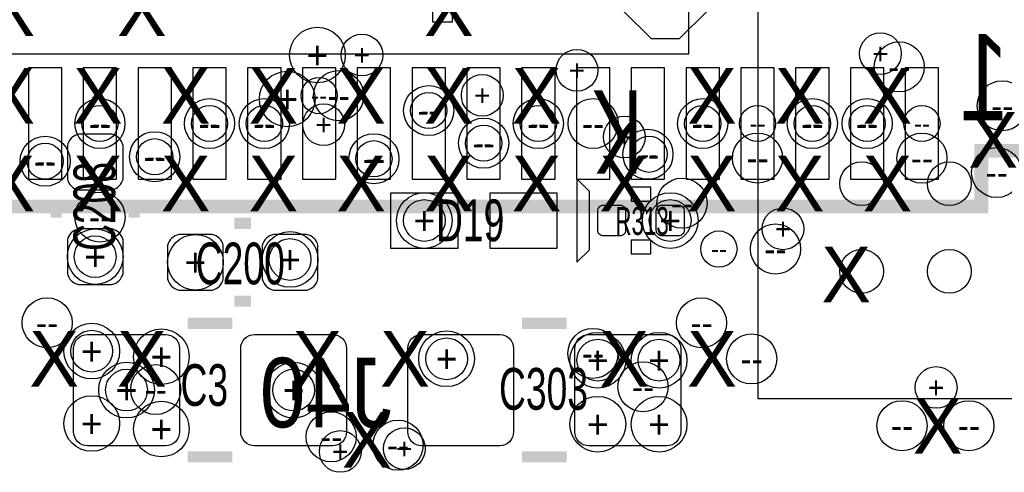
# Model space of a CAD drawing. Extents: x -22 to 398, y -34 to 263.
# Tile 24 of 39: x 40.03 to 49.01, y 8.24 to 12.37. Entities that reach past the tile are written whole.
import ezdxf
from ezdxf.enums import TextEntityAlignment as Align

# ---------------------------------------------------------------- set-up
doc = ezdxf.new("R2010")
doc.units = 0
for name, color, linetype in [('ASSY_BOT', 17, 'CONTINUOUS'), ('ASSY_TOP', 18, 'CONTINUOUS'), ('BOT', 16, 'CONTINUOUS'), ('DRILL', 12, 'CONTINUOUS'), ('SILK_BOT', 13, 'CONTINUOUS'), ('SILK_TOP', 14, 'CONTINUOUS'), ('TOP', 15, 'CONTINUOUS')]:
    doc.layers.add(name, color=color, linetype=linetype)

# ---------------------------------------------------------------- blocks, each defined once
blk = doc.blocks.new('FIGURE_CIRCLE')
blk.add_circle((0, 0), 0.5)

msp = doc.modelspace()

# ---------------------------------------------------------------- linework, layer by layer
at = {"layer": 'BOT'}
for points in [[(40.411908, 10.91819), (40.411908, 11.93419), (40.107108, 11.93419), (40.107108, 10.91819)], [(40.91178, 10.91819), (40.91178, 11.93419), (40.60698, 11.93419), (40.60698, 10.91819)], [(41.411652, 10.91819), (41.411652, 11.93419), (41.106852, 11.93419), (41.106852, 10.91819)], [(41.911524, 10.91819), (41.911524, 11.93419), (41.606724, 11.93419), (41.606724, 10.91819)], [(42.411396, 10.91819), (42.411396, 11.93419), (42.106596, 11.93419), (42.106596, 10.91819)], [(42.911268, 10.91819), (42.911268, 11.93419), (42.606468, 11.93419), (42.606468, 10.91819)], [(43.41114, 10.91819), (43.41114, 11.93419), (43.10634, 11.93419), (43.10634, 10.91819)], [(43.911012, 10.91819), (43.911012, 11.93419), (43.606212, 11.93419), (43.606212, 10.91819)], [(44.410884, 10.91819), (44.410884, 11.93419), (44.106084, 11.93419), (44.106084, 10.91819)], [(44.910756, 10.91819), (44.910756, 11.93419), (44.605956, 11.93419), (44.605956, 10.91819)], [(45.410628, 10.91819), (45.410628, 11.93419), (45.105828, 11.93419), (45.105828, 10.91819)], [(45.9105, 10.91819), (45.9105, 11.93419), (45.6057, 11.93419), (45.6057, 10.91819)], [(46.410372, 10.91819), (46.410372, 11.93419), (46.105572, 11.93419), (46.105572, 10.91819)], [(46.910244, 10.91819), (46.910244, 11.93419), (46.605444, 11.93419), (46.605444, 10.91819)], [(47.410116, 10.91819), (47.410116, 11.93419), (47.105316, 11.93419), (47.105316, 10.91819)], [(47.909988, 10.91819), (47.909988, 11.93419), (47.605188, 11.93419), (47.605188, 10.91819)], [(48.40986, 10.91819), (48.40986, 11.93419), (48.10506, 11.93419), (48.10506, 10.91819)]]:
    msp.add_lwpolyline(points, close=True, dxfattribs=at)
at = {"layer": 'SILK_BOT'}
for points in [[(43.974004, 12.47902), (43.974004, 12.35202), (43.796204, 12.35202), (43.796204, 12.47902)], [(45.536104, 12.45362), (46.298104, 12.45362), (46.044104, 12.19962), (45.790104, 12.19962)]]:
    msp.add_lwpolyline(points, close=True, dxfattribs=at)
at = {"layer": 'SILK_BOT', "const_width": 0.127}
msp.add_lwpolyline([(35.465004, 10.26287), (34.906204, 10.26287), (34.906204, 11.17727), (37.217604, 11.17727), (37.217604, 10.66927), (48.800004, 10.66927), (48.800004, 11.17727), (51.111404, 11.17727), (51.111404, 10.26287), (50.552604, 10.26287)], dxfattribs=at)
at = {"layer": 'SILK_TOP'}
for points in [[(25.129998, 33.062926), (25.129998, 12.062714), (46.13021, 12.062714), (46.13021, 33.062926)], [(46.7614, 8.9154), (55.8546, 8.9154), (55.8546, 20.0406), (46.7614, 20.0406)], [(45.1104, 10.922), (45.1104, 10.16), (45.224954, 10.274554), (45.224954, 10.807446)], [(45.6057, 10.8458), (45.6057, 10.7188), (45.7835, 10.7188), (45.7835, 10.8458)], [(45.6057, 10.3632), (45.6057, 10.2362), (45.7835, 10.2362), (45.7835, 10.3632)]]:
    msp.add_lwpolyline(points, close=True, dxfattribs=at)
at = {"layer": 'SILK_TOP', "const_width": 0.1016}
for points in [[(40.3606, 10.7188), (40.3606, 10.5664)], [(41.0718, 10.7188), (41.0718, 10.5664)], [(42.1386, 10.5156), (41.9862, 10.5156)], [(42.1386, 9.8044), (41.9862, 9.8044)], [(41.561004, 9.60247), (41.967404, 9.60247)], [(45.015404, 9.60247), (44.609004, 9.60247)], [(41.561004, 8.38327), (41.967404, 8.38327)], [(45.015404, 8.38327), (44.609004, 8.38327)]]:
    msp.add_lwpolyline(points, dxfattribs=at)
at = {"layer": 'TOP'}
for points in [[(40.4622, 11.2268), (40.4622, 10.922, 0.294587), (40.5638, 10.8204), (40.8686, 10.8204, 0.294587), (40.9702, 10.922), (40.9702, 11.2268, 0.294587), (40.8686, 11.3284), (40.5638, 11.3284, 0.294587)], [(45.3009, 10.6299, -0.414214), (45.3517, 10.6807), (45.5041, 10.6807, -0.414214), (45.5549, 10.6299), (45.5549, 10.4521, -0.414214), (45.5041, 10.4013), (45.3517, 10.4013, -0.414214), (45.3009, 10.4521)], [(45.8343, 10.6299, -0.414214), (45.8851, 10.6807), (46.0375, 10.6807, -0.414214), (46.0883, 10.6299), (46.0883, 10.4521, -0.414214), (46.0375, 10.4013), (45.8851, 10.4013, -0.414214), (45.8343, 10.4521)], [(40.4622, 10.3632), (40.4622, 10.0584, 0.294587), (40.5638, 9.9568), (40.8686, 9.9568, 0.294587), (40.9702, 10.0584), (40.9702, 10.3632, 0.294587), (40.8686, 10.4648), (40.5638, 10.4648, 0.294587)], [(41.783, 10.414), (41.4782, 10.414, 0.294587), (41.3766, 10.3124), (41.3766, 10.0076, 0.294587), (41.4782, 9.906), (41.783, 9.906, 0.294587), (41.8846, 10.0076), (41.8846, 10.3124, 0.294587)], [(42.6466, 10.414), (42.3418, 10.414, 0.294587), (42.2402, 10.3124), (42.2402, 10.0076, 0.294587), (42.3418, 9.906), (42.6466, 9.906, 0.294587), (42.7482, 10.0076), (42.7482, 10.3124, 0.294587)], [(41.484804, 9.37387), (41.484804, 8.61187, -0.414214), (41.357804, 8.48487), (40.646604, 8.48487, -0.414214), (40.519604, 8.61187), (40.519604, 9.37387, -0.414214), (40.646604, 9.50087), (41.357804, 9.50087, -0.414214)], [(43.008804, 9.37387), (43.008804, 8.61187, -0.414214), (42.881804, 8.48487), (42.170604, 8.48487, -0.414214), (42.043604, 8.61187), (42.043604, 9.37387, -0.414214), (42.170604, 9.50087), (42.881804, 9.50087, -0.414214)], [(43.567604, 8.61187), (43.567604, 9.37387, -0.414214), (43.694604, 9.50087), (44.405804, 9.50087, -0.414214), (44.532804, 9.37387), (44.532804, 8.61187, -0.414214), (44.405804, 8.48487), (43.694604, 8.48487, -0.414214)], [(45.091604, 8.61187), (45.091604, 9.37387, -0.414214), (45.218604, 9.50087), (45.929804, 9.50087, -0.414214), (46.056804, 9.37387), (46.056804, 8.61187, -0.414214), (45.929804, 8.48487), (45.218604, 8.48487, -0.414214)]]:
    msp.add_lwpolyline(points, format="xyb", close=True, dxfattribs=at)
for points in [[(44.02328, 10.795), (44.02328, 10.287), (43.41368, 10.287), (43.41368, 10.795)], [(44.92752, 10.795), (44.92752, 10.287), (44.31792, 10.287), (44.31792, 10.795)]]:
    msp.add_lwpolyline(points, close=True, dxfattribs=at)
for centre in [(47.70755, 10.87755), (48.50765, 10.87755), (47.70755, 10.07745), (48.50765, 10.07745)]:
    msp.add_circle(centre, 0.200025, dxfattribs=at)

# ---------------------------------------------------------------- block references
at = {"layer": 'DRILL'}
for p, xscale, yscale in [((42.74312, 12.051538), 0.508, 0.508), ((43.14952, 12.051538), 0.381, 0.381), ((47.879, 12.065), 0.381, 0.381), ((48.05045, 11.94435), 0.4572, 0.4572), ((45.1104, 11.9126), 0.381, 0.381), ((42.467784, 11.650472), 0.508, 0.508), ((42.936668, 11.681206), 0.4572, 0.4572), ((44.2468, 11.684), 0.381, 0.381), ((42.758868, 11.681206), 0.3302, 0.3302), ((43.758612, 11.545062), 0.4572, 0.4572), ((48.99025, 11.58875), 0.4572, 0.4572), ((43.758612, 11.545062), 0.3302, 0.3302), ((40.75938, 11.42619), 0.4572, 0.4572), ((40.75938, 11.42619), 0.3302, 0.3302), ((41.759124, 11.42619), 0.4572, 0.4572), ((41.759124, 11.42619), 0.3302, 0.3302), ((42.258996, 11.42619), 0.4572, 0.4572), ((42.258996, 11.42619), 0.3302, 0.3302), ((42.799762, 11.415776), 0.381, 0.381), ((44.758356, 11.42619), 0.4572, 0.4572), ((44.758356, 11.42619), 0.3302, 0.3302), ((45.258228, 11.42619), 0.4572, 0.4572), ((46.257972, 11.42619), 0.4572, 0.4572), ((46.257972, 11.42619), 0.3302, 0.3302), ((46.757844, 11.42619), 0.3302, 0.3302), ((47.257716, 11.42619), 0.4572, 0.4572), ((47.257716, 11.42619), 0.3302, 0.3302), ((47.757588, 11.42619), 0.4572, 0.4572), ((47.757588, 11.42619), 0.3302, 0.3302), ((48.25746, 11.42619), 0.3302, 0.3302), ((44.259754, 11.24712), 0.4572, 0.4572), ((44.259754, 11.24712), 0.3302, 0.3302), ((45.5422, 11.303), 0.381, 0.381), ((41.259252, 11.123422), 0.4572, 0.4572), ((43.25874, 11.105134), 0.4572, 0.4572), ((45.7581, 11.145774), 0.4572, 0.4572), ((46.757844, 11.11123), 0.4572, 0.4572), ((48.25746, 11.110214), 0.4572, 0.4572), ((40.259508, 11.082274), 0.4572, 0.4572), ((40.259508, 11.082274), 0.3302, 0.3302), ((41.259252, 11.123422), 0.3302, 0.3302), ((43.25874, 11.105134), 0.3302, 0.3302), ((45.768768, 11.145774), 0.3302, 0.3302), ((48.93945, 10.97915), 0.4572, 0.4572), ((46.06925, 10.69975), 0.4572, 0.4572), ((40.76065, 10.57275), 0.4572, 0.4572), ((43.71848, 10.541), 0.508, 0.508), ((45.9613, 10.541), 0.508, 0.508), ((43.71848, 10.541), 0.381, 0.381), ((45.9613, 10.541), 0.381, 0.381), ((46.99, 10.4648), 0.381, 0.381), ((46.921674, 10.280904), 0.4572, 0.4572), ((40.7162, 10.2108), 0.508, 0.508), ((42.4942, 10.1854), 0.508, 0.508), ((46.4058, 10.280904), 0.3302, 0.3302), ((40.7162, 10.2108), 0.381, 0.381), ((41.6306, 10.16), 0.508, 0.508), ((42.4942, 10.1854), 0.381, 0.381), ((40.27805, 9.60755), 0.4572, 0.4572), ((46.24705, 9.60755), 0.4572, 0.4572), ((40.684704, 9.34847), 0.508, 0.508), ((40.684704, 9.34847), 0.381, 0.381), ((41.319704, 9.29767), 0.508, 0.508), ((43.92168, 9.27862), 0.508, 0.508), ((45.25645, 9.32815), 0.4572, 0.4572), ((43.92168, 9.27862), 0.381, 0.381), ((45.301154, 9.26592), 0.508, 0.508), ((45.301154, 9.26592), 0.381, 0.381), ((45.859954, 9.26592), 0.508, 0.508), ((45.859954, 9.26592), 0.381, 0.381), ((46.70425, 9.27735), 0.4572, 0.4572), ((45.71365, 9.02335), 0.4572, 0.4572), ((41.002204, 8.99287), 0.508, 0.508), ((41.002204, 8.99287), 0.381, 0.381), ((41.26865, 8.99795), 0.4572, 0.4572), ((42.526204, 8.99287), 0.508, 0.508), ((42.526204, 8.99287), 0.381, 0.381), ((48.387, 9.017), 0.381, 0.381), ((40.684704, 8.68807), 0.508, 0.508), ((45.301154, 8.68172), 0.508, 0.508), ((45.859954, 8.68172), 0.508, 0.508), ((48.07585, 8.66775), 0.4572, 0.4572), ((48.68545, 8.66775), 0.4572, 0.4572), ((41.319704, 8.63727), 0.508, 0.508), ((42.86885, 8.56615), 0.4572, 0.4572), ((43.47845, 8.48995), 0.4572, 0.4572), ((42.9514, 8.4328), 0.381, 0.381), ((43.5356, 8.4582), 0.381, 0.381)]:
    msp.add_blockref('FIGURE_CIRCLE', p, dxfattribs=dict(at, xscale=xscale, yscale=yscale))

# ---------------------------------------------------------------- texts
at = {"layer": 'ASSY_BOT', "text_generation_flag": 2, "width": 0.8784}
msp.add_text('J40', height=0.635, dxfattribs=at).set_placement((43.4213, 8.653018))
at = {"layer": 'ASSY_TOP', "width": 0.666667}
msp.add_text('C208', height=0.381, rotation=90, dxfattribs=at).set_placement((40.89908, 10.669778), align=Align.CENTER)
msp.add_text('D19', height=0.381, dxfattribs=at).set_placement((43.82516, 10.352278))
at = {"layer": 'ASSY_TOP'}
for s, height, width, p in [('R313', 0.254, 0.6, (45.70476, 10.409682)), ('C200', 0.381, 0.666667, (42.03954, 9.958578)), ('C3', 0.381, 0.666667, (41.71188, 8.848598)), ('C303', 0.381, 0.666667, (44.8056, 8.8138))]:
    msp.add_text(s, height=height, dxfattribs=dict(at, width=width)).set_placement(p, align=Align.CENTER)
at = {"layer": 'DRILL'}
for s, height, p in [('X', 0.508, (39.941754, 12.47902)), ('X', 0.508, (41.141904, 12.47902)), ('X', 0.508, (43.942254, 12.47902)), ('+', 0.254, (42.74312, 12.051538)), ('+', 0.1905, (47.879, 12.065)), ('+', 0.1905, (43.14952, 12.051538)), ('+', 0.1905, (45.1104, 11.9126)), ('X', 0.508, (39.941754, 11.67892)), ('X', 0.508, (40.741854, 11.67892)), ('X', 0.508, (41.541954, 11.67892)), ('X', 0.508, (42.342054, 11.67892)), ('X', 0.508, (43.142154, 11.67892)), ('X', 0.508, (43.942254, 11.67892)), ('X', 0.508, (44.742354, 11.67892)), ('X', 0.508, (46.342554, 11.67892)), ('X', 0.508, (47.142654, 11.67892)), ('X', 0.508, (47.942754, 11.67892)), ('--', 0.2286, (48.05045, 11.94435)), ('+', 0.254, (42.467784, 11.650472)), ('+', 0.1905, (44.2468, 11.684)), ('--', 0.1651, (42.758868, 11.681206)), ('--', 0.2286, (42.936668, 11.681206)), ('--', 0.2286, (43.758612, 11.545062)), ('--', 0.1651, (43.758612, 11.545062)), ('X', 0.508, (48.9077, 11.2776)), ('--', 0.2286, (48.99025, 11.58875)), ('--', 0.2286, (40.75938, 11.42619)), ('--', 0.1651, (40.75938, 11.42619)), ('--', 0.2286, (41.759124, 11.42619)), ('--', 0.1651, (41.759124, 11.42619)), ('--', 0.2286, (42.258996, 11.42619)), ('--', 0.1651, (42.258996, 11.42619)), ('+', 0.1905, (42.799762, 11.415776)), ('--', 0.2286, (44.758356, 11.42619)), ('--', 0.1651, (44.758356, 11.42619)), ('--', 0.2286, (45.258228, 11.42619)), ('--', 0.2286, (46.257972, 11.42619)), ('--', 0.1651, (46.257972, 11.42619)), ('--', 0.1651, (46.757844, 11.42619)), ('--', 0.2286, (47.257716, 11.42619)), ('--', 0.1651, (47.257716, 11.42619)), ('--', 0.2286, (47.757588, 11.42619)), ('--', 0.1651, (47.757588, 11.42619)), ('--', 0.1651, (48.25746, 11.42619)), ('+', 0.1905, (45.5422, 11.303)), ('--', 0.2286, (44.259754, 11.24712)), ('--', 0.1651, (44.259754, 11.24712)), ('X', 0.508, (39.941754, 10.87882)), ('--', 0.2286, (40.259508, 11.082274)), ('--', 0.1651, (40.259508, 11.082274)), ('X', 0.508, (40.741854, 10.87882)), ('--', 0.2286, (41.259252, 11.123422)), ('--', 0.1651, (41.259252, 11.123422)), ('X', 0.508, (41.541954, 10.87882)), ('X', 0.508, (42.342054, 10.87882)), ('X', 0.508, (43.142154, 10.87882)), ('--', 0.2286, (43.25874, 11.105134)), ('--', 0.1651, (43.25874, 11.105134)), ('X', 0.508, (43.942254, 10.87882)), ('X', 0.508, (44.742354, 10.87882)), ('X', 0.508, (45.542454, 10.87882)), ('--', 0.2286, (45.7581, 11.145774)), ('--', 0.1651, (45.768768, 11.145774)), ('X', 0.508, (46.342554, 10.87882)), ('--', 0.2286, (46.757844, 11.11123)), ('X', 0.508, (47.142654, 10.87882)), ('X', 0.508, (47.942754, 10.87882)), ('--', 0.2286, (48.25746, 11.110214)), ('--', 0.2286, (48.93945, 10.97915)), ('+', 0.254, (43.71848, 10.541)), ('+', 0.1905, (43.71848, 10.541)), ('+', 0.254, (45.9613, 10.541)), ('+', 0.1905, (45.9613, 10.541)), ('--', 0.2286, (46.06925, 10.69975)), ('--', 0.2286, (40.76065, 10.57275)), ('+', 0.1905, (46.99, 10.4648)), ('+', 0.254, (40.7162, 10.2108)), ('+', 0.1905, (40.7162, 10.2108)), ('+', 0.254, (41.6306, 10.16)), ('+', 0.254, (42.4942, 10.1854)), ('+', 0.1905, (42.4942, 10.1854)), ('--', 0.1651, (46.4058, 10.280904)), ('--', 0.2286, (46.921674, 10.280904)), ('X', 0.508, (47.56658, 10.047478)), ('X', 0.508, (40.341804, 9.27862)), ('--', 0.2286, (40.27805, 9.60755)), ('X', 0.508, (41.141904, 9.27862)), ('X', 0.508, (42.742104, 9.27862)), ('X', 0.508, (43.542204, 9.27862)), ('X', 0.508, (45.542454, 9.27862)), ('--', 0.2286, (46.24705, 9.60755)), ('X', 0.508, (46.342554, 9.27862)), ('+', 0.254, (40.684704, 9.34847)), ('+', 0.1905, (40.684704, 9.34847)), ('+', 0.254, (41.319704, 9.29767)), ('+', 0.254, (43.92168, 9.27862)), ('+', 0.1905, (43.92168, 9.27862)), ('+', 0.254, (45.301154, 9.26592)), ('+', 0.254, (45.859954, 9.26592)), ('--', 0.2286, (45.25645, 9.32815)), ('+', 0.1905, (45.301154, 9.26592)), ('+', 0.1905, (45.859954, 9.26592)), ('--', 0.2286, (46.70425, 9.27735)), ('+', 0.254, (41.002204, 8.99287)), ('+', 0.254, (42.526204, 8.99287)), ('+', 0.1905, (48.387, 9.017)), ('+', 0.1905, (41.002204, 8.99287)), ('--', 0.2286, (41.26865, 8.99795)), ('+', 0.1905, (42.526204, 8.99287)), ('--', 0.2286, (45.71365, 9.02335)), ('X', 0.508, (48.400462, 8.666988)), ('+', 0.254, (40.684704, 8.68807)), ('+', 0.254, (41.319704, 8.63727)), ('X', 0.508, (43.193462, 8.539988)), ('+', 0.254, (45.301154, 8.68172)), ('+', 0.254, (45.859954, 8.68172)), ('--', 0.2286, (48.07585, 8.66775)), ('--', 0.2286, (48.68545, 8.66775)), ('--', 0.2286, (42.86885, 8.56615)), ('+', 0.1905, (42.9514, 8.4328)), ('--', 0.2286, (43.47845, 8.48995)), ('+', 0.1905, (43.5356, 8.4582))]:
    msp.add_text(s, height=height, dxfattribs=at).set_placement(p, align=Align.MIDDLE_CENTER)
at = {"layer": 'SILK_BOT', "text_generation_flag": 2, "width": 0.774194}
msp.add_text('1', height=0.7874, dxfattribs=at).set_placement((48.825404, 11.45667), align=Align.CENTER)
at = {"layer": 'SILK_TOP', "width": 0.666667}
msp.add_text('K', height=0.762, rotation=180, dxfattribs=at).set_placement((45.707554, 11.72972))

doc.saveas('drawing.dxf')
